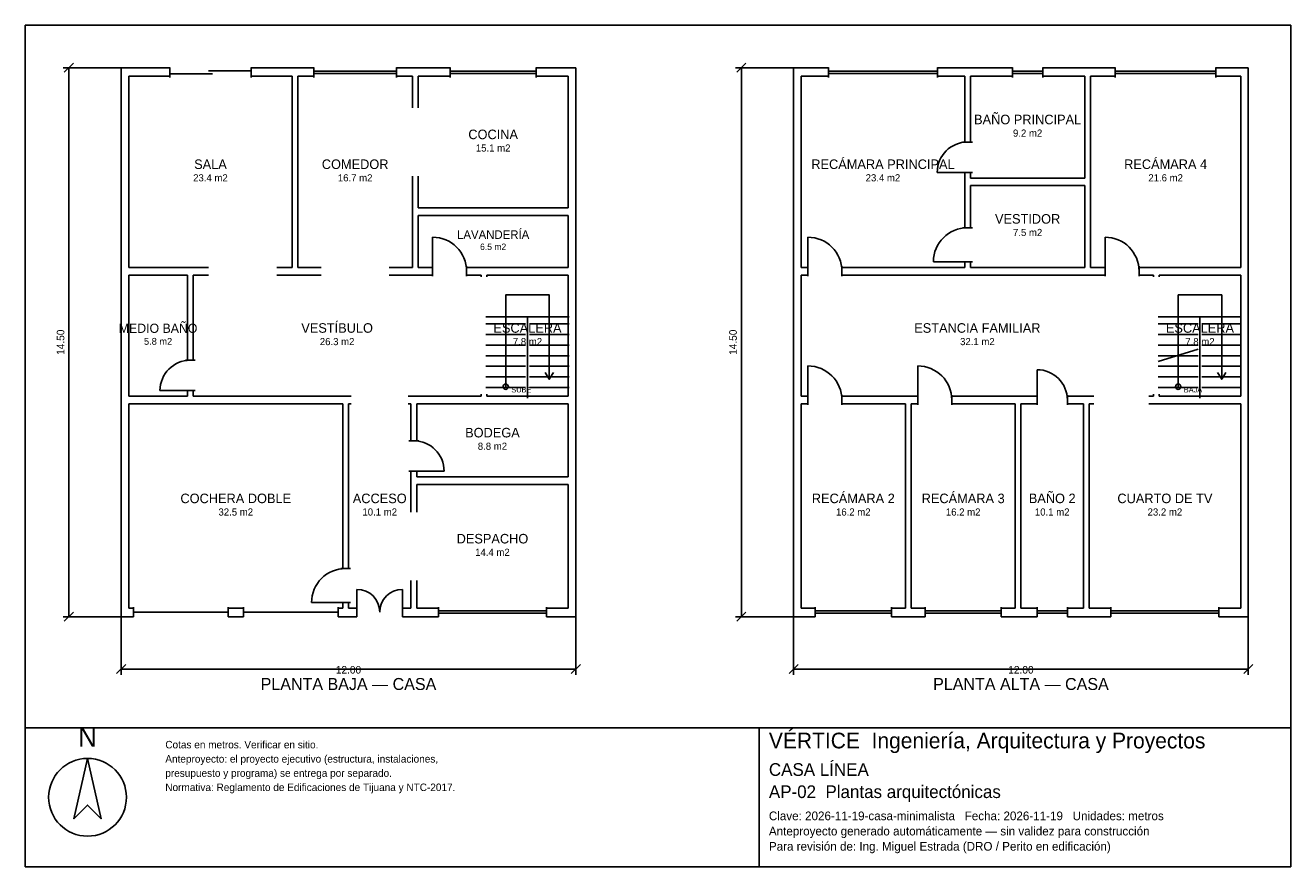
# Model space of a CAD drawing. Header units: metres. Extents: x -2.7 to 30.7, y -6.7 to 15.5.
import ezdxf
from ezdxf.enums import TextEntityAlignment as Align

# ---------------------------------------------------------------- set-up
doc = ezdxf.new("R2010")
doc.units = ezdxf.units.M
doc.header["$LTSCALE"] = 0.5
for name, color, linetype in [('A-AREA', 252, 'CONTINUOUS'), ('A-ESCALERA', 6, 'CONTINUOUS'), ('A-MUROS', 7, 'CONTINUOUS'), ('A-PUERTAS', 2, 'CONTINUOUS'), ('A-TEXTO', 3, 'CONTINUOUS'), ('A-VANOS', 4, 'CONTINUOUS'), ('COTAS', 8, 'CONTINUOUS'), ('LAMINA', 9, 'CONTINUOUS'), ('T-TITULO', 3, 'CONTINUOUS')]:
    doc.layers.add(name, color=color, linetype=linetype)
doc.styles.get("Standard").update_dxf_attribs({"font": 'txt', "width": 0.9})

msp = doc.modelspace()

# ---------------------------------------------------------------- linework, layer by layer
at = {"layer": 'A-ESCALERA'}
for p, q in [((9.5, 7.8), (11.7, 7.8)), ((10.6, 5.65), (10.6, 7.8)), ((27.25, 7.8), (29.45, 7.8)), ((28.35, 5.65), (28.35, 7.8)), ((9.5, 7.61), (10.55, 7.61)), ((10.65, 7.61), (11.7, 7.61)), ((27.25, 7.61), (28.3, 7.61)), ((28.4, 7.61), (29.45, 7.61)), ((9.5, 7.33), (10.55, 7.33)), ((9.5, 7.05), (10.55, 7.05)), ((10.65, 7.33), (11.7, 7.33)), ((10.65, 7.05), (11.7, 7.05)), ((27.25, 7.33), (28.3, 7.33)), ((27.25, 7.05), (28.3, 7.05)), ((28.4, 7.33), (29.45, 7.33)), ((28.4, 7.05), (29.45, 7.05)), ((9.5, 6.77), (10.55, 6.77)), ((10.65, 6.77), (11.7, 6.77)), ((27.25, 6.6175), (28.3, 6.94)), ((27.25, 6.77), (28.3, 6.77)), ((28.4, 6.77), (29.45, 6.77)), ((9.5, 6.49), (10.55, 6.49)), ((10.65, 6.49), (11.7, 6.49)), ((27.25, 6.49), (28.3, 6.49)), ((28.4, 6.49), (29.45, 6.49)), ((9.5, 6.21), (10.55, 6.21)), ((10.65, 6.21), (11.7, 6.21)), ((27.25, 6.21), (28.3, 6.21)), ((28.4, 6.21), (29.45, 6.21)), ((9.5, 5.93), (10.55, 5.93)), ((10.65, 5.93), (11.7, 5.93)), ((27.25, 5.93), (28.3, 5.93)), ((28.4, 5.93), (29.45, 5.93))]:
    msp.add_line(p, q, dxfattribs=at)
for points in [[(10.025, 5.95), (10.025, 8.375), (11.175, 8.375), (11.175, 6.15)], [(27.775, 5.95), (27.775, 8.375), (28.925, 8.375), (28.925, 6.15)], [(11.067, 6.33), (11.175, 6.15), (11.283, 6.33)], [(28.817, 6.33), (28.925, 6.15), (29.033, 6.33)]]:
    msp.add_lwpolyline(points, dxfattribs=at)
for centre in [(10.025, 5.95), (27.775, 5.95)]:
    msp.add_circle(centre, 0.07, dxfattribs=at)
at = {"layer": 'A-MUROS'}
for p, q in [((-0.125, 14.375), (1.158, 14.375)), ((-0.125, -0.125), (-0.125, 14.375)), ((1.158, 14.12), (1.158, 14.38)), ((3.308, 14.12), (3.308, 14.38)), ((3.308, 14.375), (4.961, 14.375)), ((4.961, 14.12), (4.961, 14.38)), ((7.142, 14.12), (7.142, 14.38)), ((7.142, 14.375), (8.563, 14.375)), ((8.563, 14.12), (8.563, 14.38)), ((10.825, 14.12), (10.825, 14.38)), ((10.825, 14.375), (11.875, 14.375)), ((11.875, -0.125), (11.875, 14.375)), ((17.625, 14.375), (18.543, 14.375)), ((17.625, -0.125), (17.625, 14.375)), ((18.543, 14.12), (18.543, 14.38)), ((21.422, 14.12), (21.422, 14.38)), ((21.422, 14.375), (23.401, 14.375)), ((23.401, 14.12), (23.401, 14.38)), ((24.202, 14.12), (24.202, 14.38)), ((24.202, 14.375), (26.116, 14.375)), ((26.116, 14.12), (26.116, 14.38)), ((28.772, 14.12), (28.772, 14.38)), ((28.772, 14.375), (29.625, 14.375)), ((29.625, -0.125), (29.625, 14.375)), ((0.075, 14.15), (1.158, 14.15)), ((0.075, 9.1), (0.075, 14.15)), ((3.308, 14.15), (4.39, 14.15)), ((4.39, 9.1), (4.39, 14.15)), ((4.54, 14.15), (4.961, 14.15)), ((4.54, 9.1), (4.54, 14.15)), ((7.142, 14.15), (7.563, 14.15)), ((7.563, 13.312), (7.563, 14.15)), ((7.713, 14.15), (8.563, 14.15)), ((7.713, 13.312), (7.713, 14.15)), ((10.825, 14.15), (11.675, 14.15)), ((11.675, 10.675), (11.675, 14.15)), ((17.825, 14.15), (18.543, 14.15)), ((17.825, 9.1), (17.825, 14.15)), ((21.422, 14.15), (22.14, 14.15)), ((22.14, 12.412), (22.14, 14.15)), ((22.29, 14.15), (23.401, 14.15)), ((22.29, 12.412), (22.29, 14.15)), ((24.202, 14.15), (25.313, 14.15)), ((25.313, 11.462), (25.313, 14.15)), ((25.463, 14.15), (26.116, 14.15)), ((25.463, 9.1), (25.463, 14.15)), ((28.772, 14.15), (29.425, 14.15)), ((29.425, 9.1), (29.425, 14.15)), ((22.085, 12.412), (22.345, 12.412)), ((7.563, 9.1), (7.563, 11.512)), ((7.713, 10.675), (7.713, 11.512)), ((22.085, 11.612), (22.345, 11.612)), ((22.14, 10.15), (22.14, 11.612)), ((22.29, 11.462), (22.29, 11.612)), ((22.29, 11.462), (25.313, 11.462)), ((22.29, 11.263), (25.313, 11.263)), ((22.29, 10.15), (22.29, 11.263)), ((25.313, 9.1), (25.313, 11.263)), ((7.713, 10.675), (11.675, 10.675)), ((7.713, 10.475), (11.675, 10.475)), ((7.713, 9.1), (7.713, 10.475)), ((11.675, 9.1), (11.675, 10.475)), ((22.085, 10.15), (22.345, 10.15)), ((0.075, 9.1), (2.183, 9.1)), ((3.983, 9.1), (4.39, 9.1)), ((4.54, 9.1), (5.151, 9.1)), ((6.952, 9.1), (7.563, 9.1)), ((7.713, 9.1), (8.094, 9.1)), ((8.094, 8.87), (8.094, 9.13)), ((8.994, 8.87), (8.994, 9.13)), ((8.994, 9.1), (11.675, 9.1)), ((17.825, 9.1), (18, 9.1)), ((18, 8.87), (18, 9.13)), ((18.9, 8.87), (18.9, 9.13)), ((18.9, 9.1), (22.14, 9.1)), ((22.085, 9.25), (22.345, 9.25)), ((22.14, 9.1), (22.14, 9.25)), ((22.29, 9.1), (22.29, 9.25)), ((22.29, 9.1), (25.313, 9.1)), ((25.463, 9.1), (25.844, 9.1)), ((25.844, 8.87), (25.844, 9.13)), ((26.744, 8.87), (26.744, 9.13)), ((26.744, 9.1), (29.425, 9.1)), ((0.075, 8.9), (1.625, 8.9)), ((0.075, 5.7), (0.075, 8.9)), ((1.625, 6.65), (1.625, 8.9)), ((1.775, 8.9), (2.183, 8.9)), ((1.775, 6.65), (1.775, 8.9)), ((3.983, 8.9), (5.151, 8.9)), ((6.952, 8.9), (8.094, 8.9)), ((8.994, 8.9), (9.375, 8.9)), ((9.375, 8.85), (9.375, 8.9)), ((9.525, 8.9), (11.675, 8.9)), ((9.525, 8.85), (9.525, 8.9)), ((11.675, 5.7), (11.675, 8.9)), ((17.825, 8.9), (18, 8.9)), ((17.825, 5.7), (17.825, 8.9)), ((18.9, 8.9), (25.844, 8.9)), ((26.744, 8.9), (27.125, 8.9)), ((27.125, 8.85), (27.125, 8.9)), ((27.275, 8.9), (29.425, 8.9)), ((27.275, 8.85), (27.275, 8.9)), ((29.425, 5.7), (29.425, 8.9)), ((1.57, 6.65), (1.83, 6.65)), ((0.075, 5.7), (1.625, 5.7)), ((1.57, 5.85), (1.83, 5.85)), ((1.625, 5.7), (1.625, 5.85)), ((1.775, 5.7), (1.775, 5.85)), ((1.775, 5.7), (5.95, 5.7)), ((7.45, 5.7), (9.375, 5.7)), ((9.375, 5.7), (9.375, 5.75)), ((9.525, 5.7), (9.525, 5.75)), ((9.525, 5.7), (11.675, 5.7)), ((17.825, 5.7), (18, 5.7)), ((18, 5.47), (18, 5.73)), ((18.9, 5.47), (18.9, 5.73)), ((18.9, 5.7), (20.9, 5.7)), ((20.9, 5.47), (20.9, 5.73)), ((21.8, 5.47), (21.8, 5.73)), ((21.8, 5.7), (24.05, 5.7)), ((24.05, 5.47), (24.05, 5.73)), ((24.85, 5.47), (24.85, 5.73)), ((24.85, 5.7), (25.55, 5.7)), ((27, 5.7), (27.125, 5.7)), ((27.125, 5.7), (27.125, 5.75)), ((27.275, 5.7), (27.275, 5.75)), ((27.275, 5.7), (29.425, 5.7)), ((0.075, 5.5), (5.725, 5.5)), ((0.075, 0.1), (0.075, 5.5)), ((5.725, 1.15), (5.725, 5.5)), ((5.875, 5.5), (5.95, 5.5)), ((5.875, 1.15), (5.875, 5.5)), ((7.45, 5.5), (7.525, 5.5)), ((7.525, 4.522), (7.525, 5.5)), ((7.675, 5.5), (11.675, 5.5)), ((7.675, 4.522), (7.675, 5.5)), ((11.675, 3.572), (11.675, 5.5)), ((17.825, 5.5), (18, 5.5)), ((17.825, 0.1), (17.825, 5.5)), ((18.9, 5.5), (20.575, 5.5)), ((20.575, 0.1), (20.575, 5.5)), ((20.725, 5.5), (20.9, 5.5)), ((20.725, 0.1), (20.725, 5.5)), ((21.8, 5.5), (23.475, 5.5)), ((23.475, 0.1), (23.475, 5.5)), ((23.625, 5.5), (24.05, 5.5)), ((23.625, 0.1), (23.625, 5.5)), ((24.85, 5.5), (25.275, 5.5)), ((25.275, 0.1), (25.275, 5.5)), ((25.425, 5.5), (25.55, 5.5)), ((25.425, 0.1), (25.425, 5.5)), ((27, 5.5), (29.425, 5.5)), ((29.425, 0.1), (29.425, 5.5)), ((7.47, 4.522), (7.73, 4.522)), ((7.47, 3.722), (7.73, 3.722)), ((7.525, 2.636), (7.525, 3.722)), ((7.675, 3.572), (7.675, 3.722)), ((7.675, 3.572), (11.675, 3.572)), ((7.675, 3.372), (11.675, 3.372)), ((7.675, 2.636), (7.675, 3.372)), ((11.675, 0.1), (11.675, 3.372)), ((5.67, 1.15), (5.93, 1.15)), ((7.525, 0.1), (7.525, 0.836)), ((7.675, 0.1), (7.675, 0.836)), ((0.075, 0.1), (0.2, 0.1)), ((0.2, -0.13), (0.2, 0.13)), ((2.7, -0.13), (2.7, 0.13)), ((2.7, 0.1), (3.1, 0.1)), ((3.1, -0.13), (3.1, 0.13)), ((5.6, -0.13), (5.6, 0.13)), ((5.6, 0.1), (5.725, 0.1)), ((5.67, 0.25), (5.93, 0.25)), ((5.725, 0.1), (5.725, 0.25)), ((5.875, 0.1), (5.875, 0.25)), ((5.875, 0.1), (6.1, 0.1)), ((6.1, -0.13), (6.1, 0.13)), ((7.3, -0.13), (7.3, 0.13)), ((7.3, 0.1), (7.525, 0.1)), ((7.675, 0.1), (8.248, 0.1)), ((8.248, -0.13), (8.248, 0.13)), ((11.102, -0.13), (11.102, 0.13)), ((11.102, 0.1), (11.675, 0.1)), ((17.825, 0.1), (18.195, 0.1)), ((18.195, -0.13), (18.195, 0.13)), ((20.205, -0.13), (20.205, 0.13)), ((20.205, 0.1), (20.575, 0.1)), ((20.725, 0.1), (21.095, 0.1)), ((21.095, -0.13), (21.095, 0.13)), ((23.105, -0.13), (23.105, 0.13)), ((23.105, 0.1), (23.475, 0.1)), ((23.625, 0.1), (24.05, 0.1)), ((24.05, -0.13), (24.05, 0.13)), ((24.85, -0.13), (24.85, 0.13)), ((24.85, 0.1), (25.275, 0.1)), ((25.425, 0.1), (25.998, 0.1)), ((25.998, -0.13), (25.998, 0.13)), ((28.852, -0.13), (28.852, 0.13)), ((28.852, 0.1), (29.425, 0.1)), ((-0.125, -0.125), (0.2, -0.125)), ((2.7, -0.125), (3.1, -0.125)), ((5.6, -0.125), (6.1, -0.125)), ((7.3, -0.125), (8.248, -0.125)), ((11.102, -0.125), (11.875, -0.125)), ((17.625, -0.125), (18.195, -0.125)), ((20.205, -0.125), (21.095, -0.125)), ((23.105, -0.125), (24.05, -0.125)), ((24.85, -0.125), (25.998, -0.125)), ((28.852, -0.125), (29.625, -0.125))]:
    msp.add_line(p, q, dxfattribs=at)
at = {"layer": 'A-PUERTAS'}
for p, q in [((22.215, 11.612), (21.415, 11.612)), ((8.094, 9), (8.094, 9.9)), ((18, 9), (18, 9.9)), ((25.844, 9), (25.844, 9.9)), ((22.215, 9.25), (21.315, 9.25)), ((18, 5.6), (18, 6.5)), ((20.9, 5.6), (20.9, 6.5)), ((24.05, 5.6), (24.05, 6.4)), ((1.7, 5.85), (0.9, 5.85)), ((7.6, 3.722), (8.4, 3.722)), ((6.1, 0), (6.1, 0.6)), ((7.3, 0), (7.3, 0.6)), ((5.8, 0.25), (4.9, 0.25))]:
    msp.add_line(p, q, dxfattribs=at)
for centre, radius, start, end in [((22.215, 11.612), 0.8, 90, 180), ((22.215, 9.25), 0.9, 90, 180), ((8.094, 9), 0.9, 0, 90), ((18, 9), 0.9, 0, 90), ((25.844, 9), 0.9, 0, 90), ((1.7, 5.85), 0.8, 90, 180), ((18, 5.6), 0.9, 0, 90), ((20.9, 5.6), 0.9, 0, 90), ((24.05, 5.6), 0.8, 0, 90), ((7.6, 3.722), 0.8, 0, 90), ((5.8, 0.25), 0.9, 90, 180), ((6.1, 0), 0.6, 0, 90), ((7.3, 0), 0.6, 90, 180)]:
    msp.add_arc(centre, radius, start, end, dxfattribs=at)
at = {"layer": 'A-VANOS'}
for p, q in [((1.158, 14.21), (2.283, 14.21)), ((2.183, 14.29), (3.308, 14.29)), ((4.961, 14.28), (7.142, 14.28)), ((4.961, 14.22), (7.142, 14.22)), ((8.563, 14.28), (10.825, 14.28)), ((8.563, 14.22), (10.825, 14.22)), ((18.543, 14.28), (21.422, 14.28)), ((18.543, 14.22), (21.422, 14.22)), ((23.401, 14.28), (24.202, 14.28)), ((23.401, 14.22), (24.202, 14.22)), ((26.116, 14.28), (28.772, 14.28)), ((26.116, 14.22), (28.772, 14.22)), ((0.2, 0), (2.7, 0)), ((3.1, 0), (5.6, 0)), ((8.248, 0.03), (11.102, 0.03)), ((18.195, 0.03), (20.205, 0.03)), ((21.095, 0.03), (23.105, 0.03)), ((24.05, 0.03), (24.85, 0.03)), ((25.998, 0.03), (28.852, 0.03)), ((8.248, -0.03), (11.102, -0.03)), ((18.195, -0.03), (20.205, -0.03)), ((21.095, -0.03), (23.105, -0.03)), ((24.05, -0.03), (24.85, -0.03)), ((25.998, -0.03), (28.852, -0.03))]:
    msp.add_line(p, q, dxfattribs=at)
at = {"layer": 'COTAS'}
for p, q in [((-0.125, 14.375), (-1.655, 14.375)), ((-1.625, 14.255), (-1.385, 14.495)), ((-1.505, -0.125), (-1.505, 14.375)), ((17.625, 14.375), (16.095, 14.375)), ((16.125, 14.255), (16.365, 14.495)), ((16.245, -0.125), (16.245, 14.375)), ((-0.125, -0.125), (-1.655, -0.125)), ((-1.625, -0.245), (-1.385, -0.005)), ((-0.125, -0.125), (-0.125, -1.655)), ((11.875, -0.125), (11.875, -1.655)), ((17.625, -0.125), (16.095, -0.125)), ((16.125, -0.245), (16.365, -0.005)), ((17.625, -0.125), (17.625, -1.655)), ((29.625, -0.125), (29.625, -1.655)), ((-0.245, -1.625), (-0.005, -1.385)), ((-0.125, -1.505), (11.875, -1.505)), ((11.755, -1.625), (11.995, -1.385)), ((17.505, -1.625), (17.745, -1.385)), ((17.625, -1.505), (29.625, -1.505)), ((29.505, -1.625), (29.745, -1.385))]:
    msp.add_line(p, q, dxfattribs=at)
at = {"layer": 'LAMINA'}
msp.add_line((16.717, -6.7247), (16.717, -3.0583), dxfattribs=at)
for points in [[(-2.655, -3.0583), (30.745, -3.0583), (30.745, 15.495), (-2.655, 15.495)], [(-2.655, -6.7247), (30.745, -6.7247), (30.745, -3.0583), (-2.655, -3.0583)], [(-1.0124, -3.8649), (-1.3718, -5.4562), (-1.0124, -5.0969), (-0.6531, -5.4562)]]:
    msp.add_lwpolyline(points, close=True, dxfattribs=at)
msp.add_circle((-1.0124, -4.8915), 1.0266, dxfattribs=at)

# ---------------------------------------------------------------- texts
at = {"layer": 'A-AREA'}
for s, height, p in [('9.2 m2', 0.189, (23.8015, 12.554)), ('15.1 m2', 0.189, (9.694, 12.1605)), ('23.4 m2', 0.189, (2.2325, 11.373)), ('16.7 m2', 0.189, (6.0515, 11.373)), ('23.4 m2', 0.189, (19.9825, 11.373)), ('21.6 m2', 0.189, (27.444, 11.373)), ('7.5 m2', 0.189, (23.8015, 9.9295)), ('6.5 m2', 0.1688, (9.694, 9.5625)), ('5.8 m2', 0.1821, (0.85, 7.0571)), ('26.3 m2', 0.189, (5.575, 7.048)), ('7.8 m2', 0.189, (10.6, 7.048)), ('32.1 m2', 0.189, (22.475, 7.048)), ('7.8 m2', 0.189, (28.35, 7.048)), ('8.8 m2', 0.189, (9.675, 4.284)), ('32.5 m2', 0.189, (2.9, 2.548)), ('10.1 m2', 0.189, (6.7, 2.548)), ('16.2 m2', 0.189, (19.2, 2.548)), ('16.2 m2', 0.189, (22.1, 2.548)), ('10.1 m2', 0.189, (24.45, 2.548)), ('23.2 m2', 0.189, (27.425, 2.548)), ('14.4 m2', 0.189, (9.675, 1.484))]:
    msp.add_text(s, height=height, dxfattribs=at).set_placement(p, align=Align.CENTER)
at = {"layer": 'A-ESCALERA'}
for s, p in [('SUBE', (10.175, 5.8)), ('BAJA', (27.925, 5.8))]:
    msp.add_text(s, height=0.14, dxfattribs=at).set_placement(p)
at = {"layer": 'A-TEXTO'}
for s, height, p in [('BAÑO PRINCIPAL', 0.252, (23.8015, 12.8816)), ('COCINA', 0.252, (9.694, 12.4881)), ('RECÁMARA PRINCIPAL', 0.252, (19.9825, 11.7006)), ('RECÁMARA 4', 0.252, (27.444, 11.7006)), ('SALA', 0.252, (2.2325, 11.7006)), ('COMEDOR', 0.252, (6.0515, 11.7006)), ('VESTIDOR', 0.252, (23.8015, 10.2571)), ('LAVANDERÍA', 0.225, (9.694, 9.855)), ('MEDIO BAÑO', 0.2429, (0.85, 7.3729)), ('VESTÍBULO', 0.252, (5.575, 7.3756)), ('ESCALERA', 0.252, (10.6, 7.3756)), ('ESTANCIA FAMILIAR', 0.252, (22.475, 7.3756)), ('ESCALERA', 0.252, (28.35, 7.3756)), ('BODEGA', 0.252, (9.675, 4.6116)), ('COCHERA DOBLE', 0.252, (2.9, 2.8756)), ('ACCESO', 0.252, (6.7, 2.8756)), ('RECÁMARA 2', 0.252, (19.2, 2.8756)), ('RECÁMARA 3', 0.252, (22.1, 2.8756)), ('BAÑO 2', 0.252, (24.45, 2.8756)), ('CUARTO DE TV', 0.252, (27.425, 2.8756)), ('DESPACHO', 0.252, (9.675, 1.8116))]:
    msp.add_text(s, height=height, dxfattribs=at).set_placement(p, align=Align.CENTER)
at = {"layer": 'COTAS'}
for p in [(-1.625, 7.125), (16.125, 7.125)]:
    msp.add_text('14.50', height=0.2, rotation=90, dxfattribs=at).set_placement(p, align=Align.CENTER)
for p in [(5.875, -1.625), (23.625, -1.625)]:
    msp.add_text('12.00', height=0.2, dxfattribs=at).set_placement(p, align=Align.CENTER)
at = {"layer": 'LAMINA'}
msp.add_text('N', height=0.5133, dxfattribs=at).set_placement((-1.0124, -3.557), align=Align.CENTER)
for s, height, p in [('VÉRTICE  Ingeniería, Arquitectura y Proyectos', 0.4145, (16.9721, -3.6003)), ('Cotas en metros. Verificar en sitio.', 0.1977, (1.0407, -3.6003)), ('Anteproyecto: el proyecto ejecutivo (estructura, instalaciones,', 0.1977, (1.0407, -3.9759)), ('CASA LÍNEA', 0.3348, (16.9721, -4.3256)), ('presupuesto y programa) se entrega por separado.', 0.1977, (1.0407, -4.3515)), ('Normativa: Reglamento de Edificaciones de Tijuana y NTC-2017.', 0.1977, (1.0407, -4.727)), ('AP-02  Plantas arquitectónicas', 0.3348, (16.9721, -4.9115)), ('Clave: 2026-11-19-casa-minimalista   Fecha: 2026-11-19   Unidades: metros', 0.2295, (16.9721, -5.4973)), ('Anteproyecto generado automáticamente — sin validez para construcción', 0.2295, (16.9721, -5.899)), ('Para revisión de: Ing. Miguel Estrada (DRO / Perito en edificación)', 0.2295, (16.9721, -6.3007))]:
    msp.add_text(s, height=height, dxfattribs=at).set_placement(p)
at = {"layer": 'T-TITULO'}
for s, p in [('PLANTA BAJA — CASA', (5.875, -2.0583)), ('PLANTA ALTA — CASA', (23.625, -2.0583))]:
    msp.add_text(s, height=0.3167, dxfattribs=at).set_placement(p, align=Align.CENTER)

doc.saveas('drawing.dxf')
